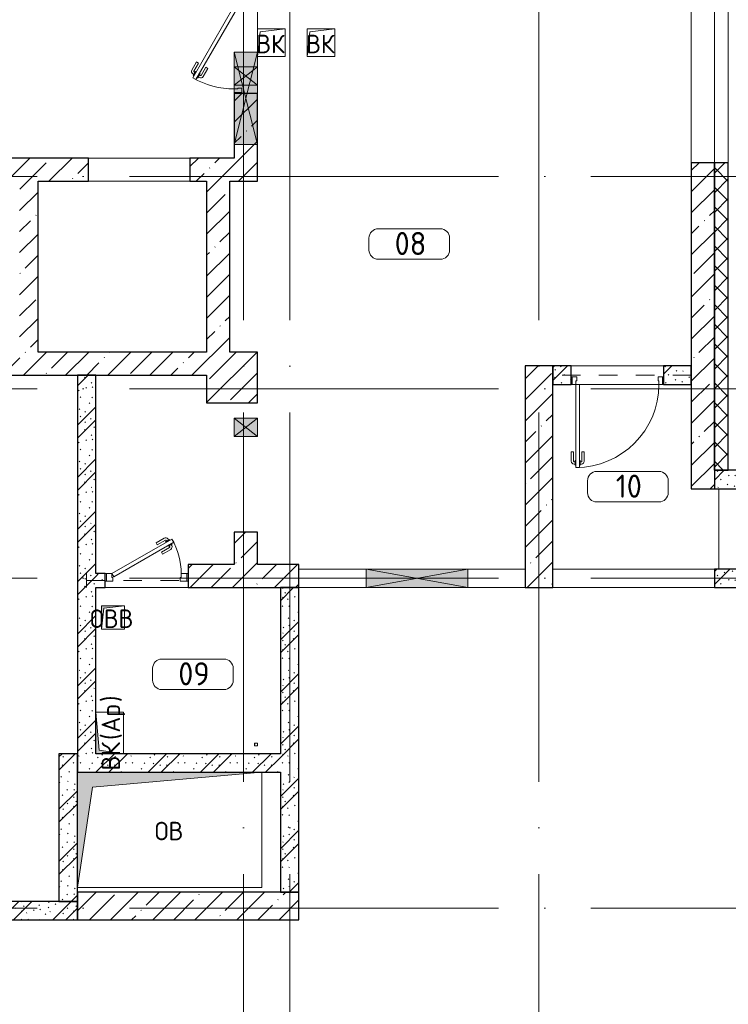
# Model space of a CAD drawing. Header units: millimetres. Extents: x -30540 to 175469, y -11730 to 122288.
# Tile 93 of 119: x 104980 to 112656, y 70835 to 81500. Entities that reach past the tile are written whole.
import ezdxf

# ---------------------------------------------------------------- set-up
doc = ezdxf.new("R2010")
doc.units = ezdxf.units.MM
for name, pattern in [('3_ Штрих_ 1 х 1 мм', [400, 200, -200]), ('ADSK_Линия сетки', [5000, 4000, -500, 0, -500]), ('Штриховая', [1000, 600, -400])]:
    doc.linetypes.add(name, pattern=pattern)
for name, color, linetype, lineweight in [('A-____-NOTE-TEXT', 7, 'Continuous', 18), ('A-AREA-____-IDEN', 7, 'Continuous', 9), ('A-DOOR-____-MCUT', 7, 'Continuous', 9), ('A-DOOR-____-OTLN', 7, 'Continuous', 18), ('A-DOOR-FRAM-MCUT', 7, 'Continuous', 9), ('A-DOOR-OPNG-OTLN', 7, 'Continuous', 18), ('A-FLOR-____-OTLN', 7, 'Continuous', 18), ('A-GENM-____-OTLN', 7, 'Continuous', 18), ('A-GLAZ-____-MCUT', 7, 'Continuous', 9), ('A-GLAZ-____-OTLN', 7, 'Continuous', 18), ('A-WALL-____-MCUT', 7, 'Continuous', 40), ('A-WALL-____-OTLN', 7, 'Continuous', 18), ('A-WALL-____-PATT', 7, 'Continuous', 40), ('I-WALL-____-MCUT', 7, 'Continuous', 40), ('M-EQPM-____-OTLN', 7, 'Continuous', 18), ('S-BEAM-____-OTLN', 7, 'Continuous', 18), ('S-COLS-____-MCUT', 7, 'Continuous', 40), ('S-COLS-____-OTLN', 7, 'Continuous', 18), ('S-GRID-____-OTLN', 7, 'Continuous', 9), ('S-STRS-____-OTLN', 7, 'Continuous', 18)]:
    doc.layers.add(name, color=color, linetype=linetype, lineweight=lineweight)
doc.styles.add('GOST Common', font='GOST_Common.ttf', dxfattribs={"height": 200})
doc.styles.add('GOST Common_3', font='GOST_Common.ttf', dxfattribs={"height": 250})
pattern_1 = [(45, (0, 0), (-228.0985, 228.0985), []), (45, (228.1, 0), (-228.0985, 228.0985), [403.225, -80.645, 6.706, -73.939])]
pattern_2 = [(135, (300.56, 377.28), (-565.6854, 6e-14), [10, -790]), (135, (349.8, 474.73), (-565.6854, 6e-14), [10, -790]), (135, (423.93, 473.06), (-565.6854, 6e-14), [10, -790]), (135, (229.92, 447.9), (-565.6854, 6e-14), [10, -790]), (135, (155.08, 447.9), (-565.6854, 6e-14), [10, -790]), (135, (114.9, 369.03), (-565.6854, 6e-14), [10, -790]), (135, (132.43, 285.8), (-565.6854, 6e-14), [10, -790]), (135, (214.66, 322), (-565.6854, 6e-14), [10, -790]), (135, (198.16, 261.88), (-565.6854, 6e-14), [10, -790]), (135, (45.2, 272.9), (-565.6854, 6e-14), [10, -790]), (135, (42.32, 336.16), (-565.6854, 6e-14), [10, -790]), (135, (92.26, 192.24), (-565.6854, 6e-14), [10, -790]), (135, (7.07, 149.2), (-565.6854, 6e-14), [10, -790]), (135, (80.6, 95.1), (-565.6854, 6e-14), [10, -790]), (135, (79.53, 36.94), (-565.6854, 6e-14), [10, -790]), (135, (153.87, 74.56), (-565.6854, 6e-14), [10, -790]), (135, (228.35, 124.8), (-565.6854, 6e-14), [10, -790]), (135, (279.75, 180.4), (-565.6854, 6e-14), [10, -790]), (135, (282.9, 31.63), (-565.6854, 6e-14), [10, -790]), (135, (377.38, 53.45), (-565.6854, 6e-14), [10, -790]), (135, (352.28, 102.7), (-565.6854, 6e-14), [10, -790]), (135, (354.05, 0), (-565.6854, 6e-14), [10, -790]), (135, (553.23, 16.45), (-565.6854, 6e-14), [10, -790]), (135, (542.38, 63.45), (-565.6854, 6e-14), [10, -790]), (135, (536.58, 239.3), (-565.6854, 6e-14), [10, -790]), (135, (475.85, 203.9), (-565.6854, 6e-14), [10, -790]), (135, (475.85, 316.54), (-565.6854, 6e-14), [10, -790]), (135, (520.8, 408.7), (-565.6854, 6e-14), [10, -790]), (135, (551.1, 470.8), (-565.6854, 6e-14), [10, -790]), (135, (235.25, 537.93), (-565.6854, 6e-14), [10, -790]), (135, (407.25, 547.65), (-565.6854, 6e-14), [10, -790]), (135, (94.5, 558.6), (-565.6854, 6e-14), [10, -790]), (135, (46.4, 532.3), (-565.6854, 6e-14), [10, -790]), (135, (85.56, 465.04), (-565.6854, 6e-14), [10, -790]), (135, (355.53, 181.14), (-565.6854, 6e-14), [10, -790]), (135, (362.23, 243.6), (-565.6854, 6e-14), [10, -790]), (135, (413.45, 344.1), (-565.6854, 6e-14), [10, -790]), (135, (286.3, 273.25), (-565.6854, 6e-14), [10, -790]), (135, (423.02, 263.72), (-565.6854, 6e-14), [10, -790]), (135, (162.94, 190.2), (-565.6854, 6e-14), [10, -790]), (135, (470.25, 120.93), (-565.6854, 6e-14), [10, -790]), (135, (484.48, 9.78), (-565.6854, 6e-14), [10, -790]), (45, (0, 212.13), (-565.6854, 0), []), (45, (212.13, 0), (-565.6854, 0), []), (45, (353.55, 0), (-565.6854, 0), []), (45, (0, 353.55), (-565.6854, 0), [])]

# ---------------------------------------------------------------- blocks, each defined once
blk = doc.blocks.new('КР-Проем - Настраиваемый-3535845-01 ЭО')
at = {"layer": 'A-DOOR-OPNG-OTLN', "color": 254, "lineweight": 13, "true_color": 0xcccccc}
for p, q in [((-550, 125), (550, 125)), ((-550, -125), (550, -125))]:
    blk.add_line(p, q, dxfattribs=at)
blk = doc.blocks.new('АР_Дверь однопольная - 1000х2100h_900__Глухая_Тамбур при техпростр__1 эт-4564526-01 ЭО')
at = {"layer": 'A-DOOR-____-MCUT', "color": 254, "lineweight": 15, "true_color": 0xcccccc}
for p, q in [((450, 1000), (410, 1000)), ((410, 1000), (410, 100)), ((450, 100), (450, 1000)), ((410, 100), (450, 100))]:
    blk.add_line(p, q, dxfattribs=at)
at = {"layer": 'A-DOOR-____-OTLN', "color": 254, "lineweight": 5, "true_color": 0xcccccc}
for p, q in [((402, 963), (390, 963)), ((402, 975), (402, 925)), ((410, 975), (402, 975)), ((450, 975), (458, 975)), ((458, 975), (458, 925)), ((458, 963), (470, 963)), ((360, 830), (360, 933)), ((385, 830), (385, 933)), ((402, 938), (390, 938)), ((402, 925), (410, 925)), ((458, 925), (450, 925)), ((458, 938), (470, 938)), ((475, 830), (475, 933)), ((500, 830), (500, 933)), ((385, 830), (360, 830)), ((475, 830), (500, 830))]:
    blk.add_line(p, q, dxfattribs=at)
at = {"layer": 'A-DOOR-____-OTLN', "color": 254, "lineweight": 13, "true_color": 0xcccccc}
blk.add_arc((450, 100), 900, 90, 180, dxfattribs=at)
at = {"layer": 'A-DOOR-____-OTLN', "color": 254, "lineweight": 5, "true_color": 0xcccccc}
for centre, radius, start, end in [((390, 933), 30, 90, 180), ((470, 933), 30, 0, 90), ((390, 933), 4.99, 90, 180), ((470, 933), 4.99, 0, 90)]:
    blk.add_arc(centre, radius, start, end, dxfattribs=at)
at = {"layer": 'A-DOOR-FRAM-MCUT', "color": 254, "lineweight": 15, "true_color": 0xcccccc}
for p, q in [((-490, 100), (-500, 100)), ((-490, 20), (-500, 20)), ((-450, 100), (-490, 100)), ((-490, 100), (-490, 20)), ((-490, 20), (-440, 20)), ((-450, 60), (-450, 100)), ((-440, 60), (-450, 60)), ((-440, 20), (-440, 60)), ((450, 60), (440, 60)), ((440, 60), (440, 20)), ((440, 20), (490, 20)), ((490, 100), (450, 100)), ((450, 100), (450, 60)), ((490, 20), (490, 100)), ((490, 100), (500, 100)), ((490, 20), (500, 20))]:
    blk.add_line(p, q, dxfattribs=at)
blk = doc.blocks.new('АР_Дверь однопольная - 900х2100h_750__Глухая_1 эт_Су-4592349-01 ЭО')
at = {"layer": 'A-DOOR-____-MCUT', "color": 254, "lineweight": 15, "true_color": 0xcccccc}
for p, q in [((275, 450), (-375, 75)), ((295, 415), (275, 450)), ((-355, 40), (295, 415)), ((-375, 75), (-355, 40))]:
    blk.add_line(p, q, dxfattribs=at)
at = {"layer": 'A-DOOR-____-OTLN', "color": 254, "lineweight": 5, "true_color": 0xcccccc}
for p, q in [((102, 408), (191, 460)), ((115, 387), (204, 438)), ((249, 444), (206, 419)), ((216, 426), (210, 436)), ((238, 438), (232, 449)), ((253, 438), (249, 444)), ((115, 387), (102, 408)), ((160, 309), (249, 360)), ((172, 287), (261, 338)), ((206, 419), (210, 413)), ((234, 371), (230, 378)), ((277, 396), (234, 371)), ((244, 377), (250, 367)), ((266, 390), (272, 379)), ((273, 403), (277, 396)), ((160, 309), (172, 287))]:
    blk.add_line(p, q, dxfattribs=at)
for centre, radius, start, end in [((206, 434), 30, 30, 120), ((206, 434), 4.99, 30, 120), ((246, 364), 4.99, 300, 30), ((246, 364), 30, 300, 30)]:
    blk.add_arc(centre, radius, start, end, dxfattribs=at)
at = {"layer": 'A-DOOR-____-OTLN', "color": 254, "lineweight": 13, "true_color": 0xcccccc}
blk.add_arc((-375, 75), 750, 360, 30, dxfattribs=at)
at = {"layer": 'A-DOOR-FRAM-MCUT', "color": 254, "lineweight": 15, "true_color": 0xcccccc}
for p, q in [((-435, 75), (-450, 75)), ((-375, 75), (-435, 75)), ((-435, 75), (-435, -5)), ((-375, 35), (-375, 75)), ((-365, 35), (-375, 35)), ((-365, -5), (-365, 35)), ((375, 35), (365, 35)), ((365, 35), (365, -5)), ((435, 75), (375, 75)), ((375, 75), (375, 35)), ((435, -5), (435, 75)), ((435, 75), (450, 75)), ((-435, -5), (-450, -5)), ((-435, -5), (-365, -5)), ((365, -5), (435, -5)), ((435, -5), (450, -5))]:
    blk.add_line(p, q, dxfattribs=at)
blk = doc.blocks.new('КР-Проем - Настраиваемый-4071641-01 ЭО')
at = {"layer": 'A-DOOR-OPNG-OTLN', "color": 254, "lineweight": 13, "true_color": 0xcccccc}
for p, q in [((-900, 125), (900, 125)), ((-900, -125), (900, -125))]:
    blk.add_line(p, q, dxfattribs=at)
blk = doc.blocks.new('АР_Дверь однопольная - 1000х2100h_900__Глухая_Лифт-холл_1 эт-4500566-01 ЭО')
at = {"layer": 'A-DOOR-____-MCUT', "color": 254, "lineweight": 15, "true_color": 0xcccccc}
for p, q in [((-329, 575), (-349, 540)), ((-349, 540), (430, 90)), ((450, 125), (-329, 575)), ((430, 90), (450, 125))]:
    blk.add_line(p, q, dxfattribs=at)
at = {"layer": 'A-DOOR-____-OTLN', "color": 254, "lineweight": 5, "true_color": 0xcccccc}
for p, q in [((-308, 563), (-304, 569)), ((-304, 569), (-260, 544)), ((-293, 563), (-287, 574)), ((-271, 551), (-265, 561)), ((-260, 544), (-264, 538)), ((-170, 512), (-258, 563)), ((-157, 533), (-246, 585)), ((-170, 512), (-157, 533)), ((-328, 528), (-332, 521)), ((-332, 521), (-288, 496)), ((-321, 515), (-327, 504)), ((-227, 412), (-316, 463)), ((-299, 502), (-305, 492)), ((-215, 434), (-303, 485)), ((-288, 496), (-284, 503)), ((-215, 434), (-227, 412))]:
    blk.add_line(p, q, dxfattribs=at)
at = {"layer": 'A-DOOR-____-OTLN', "color": 254, "lineweight": 13, "true_color": 0xcccccc}
blk.add_arc((450, 125), 900, 150, 180, dxfattribs=at)
at = {"layer": 'A-DOOR-____-OTLN', "color": 254, "lineweight": 5, "true_color": 0xcccccc}
for centre, radius, start, end in [((-261, 559), 30, 60, 150), ((-261, 559), 4.99, 60, 150), ((-301, 489), 30, 150, 240), ((-301, 489), 4.99, 150, 240)]:
    blk.add_arc(centre, radius, start, end, dxfattribs=at)
at = {"layer": 'A-DOOR-FRAM-MCUT', "color": 254, "lineweight": 15, "true_color": 0xcccccc}
for p, q in [((-490, 125), (-500, 125)), ((-450, 125), (-490, 125)), ((-490, 125), (-490, 45)), ((-450, 85), (-450, 125)), ((490, 125), (450, 125)), ((450, 125), (450, 85)), ((490, 45), (490, 125)), ((490, 125), (500, 125)), ((-490, 45), (-500, 45)), ((-490, 45), (-440, 45)), ((-440, 85), (-450, 85)), ((-440, 45), (-440, 85)), ((450, 85), (440, 85)), ((440, 85), (440, 45)), ((440, 45), (490, 45)), ((490, 45), (500, 45))]:
    blk.add_line(p, q, dxfattribs=at)
blk = doc.blocks.new('АР_Отверстие прямоугольное - ОВВ-4526218-01 ЭО')
at = {"layer": 'A-GLAZ-____-OTLN', "lineweight": 13, "true_color": 0xf9f9f9}
blk.add_hatch(color=7, dxfattribs=at).paths.add_polyline_path([(625, -125), (625, 125), (-375, 125), (-375, -125)])
at = {"layer": 'A-GLAZ-____-MCUT', "color": 254, "lineweight": 15, "true_color": 0xcccccc}
for p, q in [((-375, 125), (-375, -125)), ((625, 125), (625, -125))]:
    blk.add_line(p, q, dxfattribs=at)
at = {"layer": 'A-GLAZ-____-OTLN', "color": 254, "lineweight": 5, "true_color": 0xcccccc}
for p, q in [((625, 125), (-375, -125)), ((-375, 125), (625, -125))]:
    blk.add_line(p, q, dxfattribs=at)
at = {"layer": 'A-GLAZ-____-OTLN', "color": 254, "lineweight": 13, "true_color": 0xcccccc}
for p, q in [((625, 125), (-375, 125)), ((-375, 125), (-375, -125)), ((625, -125), (625, 125)), ((-375, -125), (625, -125))]:
    blk.add_line(p, q, dxfattribs=at)
blk = doc.blocks.new('АР_Отверстие прямоугольное - ОВВ-4793736-01 ЭО')
at = {"layer": 'A-GLAZ-____-OTLN', "lineweight": 13, "true_color": 0xf9f9f9}
blk.add_hatch(color=7, dxfattribs=at).paths.add_polyline_path([(25, -125), (225, -125), (225, 125), (25, 125)])
at = {"layer": 'A-GLAZ-____-MCUT', "color": 254, "lineweight": 15, "true_color": 0xcccccc}
for p, q in [((25, 125), (25, -125)), ((225, 125), (225, -125))]:
    blk.add_line(p, q, dxfattribs=at)
at = {"layer": 'A-GLAZ-____-OTLN', "color": 254, "lineweight": 5, "true_color": 0xcccccc}
for p, q in [((225, 125), (25, -125)), ((25, 125), (225, -125))]:
    blk.add_line(p, q, dxfattribs=at)
at = {"layer": 'A-GLAZ-____-OTLN', "color": 254, "lineweight": 13, "true_color": 0xcccccc}
for p, q in [((225, 125), (25, 125)), ((25, 125), (25, -125)), ((225, -125), (225, 125)), ((25, -125), (225, -125))]:
    blk.add_line(p, q, dxfattribs=at)
blk = doc.blocks.new('АР_Отверстие прямоугольное - ОВВ-4527852-01 ЭО')
at = {"layer": 'A-GLAZ-____-OTLN', "lineweight": 13, "true_color": 0xf9f9f9}
blk.add_hatch(color=7, dxfattribs=at).paths.add_polyline_path([(25, -125), (225, -125), (225, 125), (25, 125)])
at = {"layer": 'A-GLAZ-____-MCUT', "color": 254, "lineweight": 15, "true_color": 0xcccccc}
for p, q in [((25, 125), (25, -125)), ((225, 125), (225, -125))]:
    blk.add_line(p, q, dxfattribs=at)
at = {"layer": 'A-GLAZ-____-OTLN', "color": 254, "lineweight": 5, "true_color": 0xcccccc}
for p, q in [((225, 125), (25, -125)), ((25, 125), (225, -125))]:
    blk.add_line(p, q, dxfattribs=at)
at = {"layer": 'A-GLAZ-____-OTLN', "color": 254, "lineweight": 13, "true_color": 0xcccccc}
for p, q in [((225, 125), (25, 125)), ((25, 125), (25, -125)), ((225, -125), (225, 125)), ((25, -125), (225, -125))]:
    blk.add_line(p, q, dxfattribs=at)
blk = doc.blocks.new('АР_Отверстие прямоугольное - ОВВ-4793937-01 ЭО')
at = {"layer": 'A-GLAZ-____-OTLN', "lineweight": 13, "true_color": 0xf9f9f9}
blk.add_hatch(color=7, dxfattribs=at).paths.add_polyline_path([(675, 100), (-425, 100), (-425, -100), (675, -100)])
at = {"layer": 'A-GLAZ-____-MCUT', "color": 254, "lineweight": 15, "true_color": 0xcccccc}
for p, q in [((-425, 100), (-425, -100)), ((675, 100), (675, -100))]:
    blk.add_line(p, q, dxfattribs=at)
at = {"layer": 'A-GLAZ-____-OTLN', "color": 254, "lineweight": 5, "true_color": 0xcccccc}
for p, q in [((675, 100), (-425, -100)), ((-425, 100), (675, -100))]:
    blk.add_line(p, q, dxfattribs=at)
at = {"layer": 'A-GLAZ-____-OTLN', "color": 254, "lineweight": 13, "true_color": 0xcccccc}
for p, q in [((675, 100), (-425, 100)), ((-425, 100), (-425, -100)), ((675, -100), (675, 100)), ((-425, -100), (675, -100))]:
    blk.add_line(p, q, dxfattribs=at)
blk = doc.blocks.new('АР_Перемычка - 200_Уx2_50x5__300-200-4841904-01 ЭО')
at = {"layer": 'S-BEAM-____-OTLN', "color": 254, "linetype": '3_ Штрих_ 1 х 1 мм', "lineweight": 15, "true_color": 0xdcdcdc}
for p, q in [((-800, 100), (-800, -100)), ((700, 100), (700, -100)), ((-800, 0), (700, 0))]:
    blk.add_line(p, q, dxfattribs=at)
blk = doc.blocks.new('АР_Перемычка - 150_Уx2_50x5__200-Оп_0_50x5_-4841906-01 ЭО')
at = {"layer": 'S-BEAM-____-OTLN', "color": 254, "linetype": '3_ Штрих_ 1 х 1 мм', "lineweight": 15, "true_color": 0xdcdcdc}
for p, q in [((-650, 75), (-650, -75)), ((450, 75), (450, -75)), ((-650, 0), (450, 0))]:
    blk.add_line(p, q, dxfattribs=at)
blk = doc.blocks.new('АР_Канал вертикальный прямоугольный - ОВ-4147272-01 ЭО')
at = {"layer": 'M-EQPM-____-OTLN', "lineweight": 13, "true_color": 0xe2e2e2}
blk.add_hatch(color=254, dxfattribs=at).paths.add_polyline_path([(-1000, -625), (-837.5, 462.5), (1000, 625), (-1000, 625)])
at = {"layer": 'M-EQPM-____-OTLN', "color": 253, "lineweight": 13, "true_color": 0xaaaaaa}
for p, q in [((1000, 625), (-1000, 625)), ((-1000, 625), (-1000, -625)), ((1000, 625), (-1000, 625)), ((-1000, 625), (-1000, -625)), ((-1000, -625), (-1000, 625)), ((-1000, 625), (1000, 625)), ((-837.5, 462.5), (1000, 625)), ((-837.5, 462.5), (1000, 625)), ((1000, -625), (1000, 625)), ((1000, 625), (1000, -625)), ((-1000, -625), (-837.5, 462.5)), ((-1000, -625), (-837.5, 462.5)), ((-1000, -625), (1000, -625)), ((1000, -625), (-1000, -625))]:
    blk.add_line(p, q, dxfattribs=at)
blk = doc.blocks.new('АР_Канал вертикальный прямоугольный - ВК_Ар_-2667440-01 ЭО')
at = {"layer": 'M-EQPM-____-OTLN', "lineweight": 13, "true_color": 0xe2e2e2}
blk.add_hatch(color=254, dxfattribs=at).paths.add_polyline_path([(-225, 150), (-225, -150), (-187.5, 112.5), (225, 150)])
at = {"layer": 'M-EQPM-____-OTLN', "color": 253, "lineweight": 13, "true_color": 0xaaaaaa}
for p, q in [((225, 150), (-225, 150)), ((-225, 150), (-225, -150)), ((225, 150), (-225, 150)), ((-225, 150), (-225, -150)), ((-225, -150), (-225, 150)), ((-225, 150), (225, 150)), ((-225, -150), (-187.5, 112.5)), ((-225, -150), (-187.5, 112.5)), ((-187.5, 112.5), (225, 150)), ((-187.5, 112.5), (225, 150)), ((225, -150), (225, 150)), ((225, 150), (225, -150)), ((-225, -150), (225, -150)), ((225, -150), (-225, -150))]:
    blk.add_line(p, q, dxfattribs=at)
blk = doc.blocks.new('АР_Канал вертикальный прямоугольный - ВК-3569531-01 ЭО')
at = {"layer": 'A-GENM-____-OTLN', "color": 253, "lineweight": 13, "true_color": 0xaaaaaa}
for p, q in [((-150, -150), (-150, 150)), ((-150, 150), (150, 150))]:
    blk.add_line(p, q, dxfattribs=at)
at = {"layer": 'M-EQPM-____-OTLN', "color": 253, "lineweight": 13, "true_color": 0xaaaaaa}
for p, q in [((-150, -150), (-150, 150)), ((-150, 150), (150, 150)), ((-150, -150), (-120, 120)), ((-120, 120), (150, 150)), ((150, 150), (150, -150)), ((150, -150), (-150, -150))]:
    blk.add_line(p, q, dxfattribs=at)
blk = doc.blocks.new('АР_Канал вертикальный прямоугольный - ОВВ-4147391-01 ЭО')
at = {"layer": 'M-EQPM-____-OTLN', "lineweight": 13, "true_color": 0xe2e2e2}
blk.add_hatch(color=254, dxfattribs=at).paths.add_polyline_path([(-125, -125), (-100, 100), (125, 125), (-125, 125)])
at = {"layer": 'M-EQPM-____-OTLN', "color": 253, "lineweight": 13, "true_color": 0xaaaaaa}
for p, q in [((125, 125), (-125, 125)), ((-125, 125), (-125, -125)), ((125, 125), (-125, 125)), ((-125, 125), (-125, -125)), ((-125, -125), (-125, 125)), ((-125, 125), (125, 125)), ((-100, 100), (125, 125)), ((-100, 100), (125, 125)), ((125, -125), (125, 125)), ((125, 125), (125, -125)), ((-125, -125), (-100, 100)), ((-125, -125), (-100, 100)), ((-125, -125), (125, -125)), ((125, -125), (-125, -125))]:
    blk.add_line(p, q, dxfattribs=at)
blk = doc.blocks.new('АР_Канал вертикальный прямоугольный - ВК_ПоливКР-4769424-01 ЭО')
at = {"layer": 'M-EQPM-____-OTLN', "lineweight": 13, "true_color": 0xe2e2e2}
blk.add_hatch(color=254, dxfattribs=at).paths.add_polyline_path([(-15, -15), (-12, 12), (15, 15), (-15, 15)])
at = {"layer": 'M-EQPM-____-OTLN', "color": 253, "lineweight": 13, "true_color": 0xaaaaaa}
for p, q in [((15, 15), (-15, 15)), ((-15, 15), (-15, -15)), ((15, 15), (-15, 15)), ((-15, 15), (-15, -15)), ((-15, -15), (-15, 15)), ((-15, 15), (15, 15)), ((-15, -15), (-12, 12)), ((-15, -15), (-12, 12)), ((-12, 12), (15, 15)), ((-12, 12), (15, 15)), ((15, -15), (15, 15)), ((15, 15), (15, -15)), ((-15, -15), (15, -15)), ((15, -15), (-15, -15))]:
    blk.add_line(p, q, dxfattribs=at)
blk = doc.blocks.new('Наметкина 10_РД_АР_К3_отсоединено_rvt-1-01 ЭО')
at = {"layer": 'A-WALL-____-PATT', "lineweight": 5, "true_color": 0xcccccc}
h = blk.add_hatch(dxfattribs=at)
h.set_pattern_fill('FP_27', color=254, style=0, pattern_type=2)
h.set_pattern_definition(pattern_1)
h.paths.add_polyline_path([(112505, 76420), (112505, 79950), (112255, 79950), (112255, 76420)])
h.paths.add_polyline_path([(112255, 81750), (112505, 81750), (112505, 94150), (112255, 94150), (112255, 82284)])
h = blk.add_hatch(dxfattribs=at)
h.set_pattern_fill('FP_53', color=254, style=0, pattern_type=2)
h.set_pattern_definition([(45, (0, 0), (-106.06602, 106.06602), []), (135, (0, 0), (-106.06602, -106.06602), [])])
h.paths.add_polyline_path([(112655, 76620), (112655, 79950), (112505, 79950), (112505, 76620)])
h.paths.add_polyline_path([(112655, 81750), (112655, 94150), (112505, 94150), (112505, 81750)])
h = blk.add_hatch(dxfattribs=at)
h.set_pattern_fill('FP_27', color=254, style=0, pattern_type=2)
h.set_pattern_definition(pattern_1)
h.paths.add_polyline_path([(107555, 79750), (107555, 80700), (107305, 80700), (107305, 79750)])
h.paths.add_polyline_path([(107555, 81700), (107555, 84150), (107305, 84150), (107305, 81700)])
h = blk.add_hatch(dxfattribs=at)
h.set_pattern_fill('FP_27', color=254, style=0, pattern_type=2)
h.set_pattern_definition(pattern_1)
h.paths.add_polyline_path([(107305, 79750), (107305, 80000), (106825, 80000), (106825, 79750), (107255, 79750)])
h.paths.add_polyline_path([(101675, 79750), (101675, 80000), (100750, 80000), (100750, 79750), (101130, 79750)])
h.paths.add_polyline_path([(99650, 79750), (99650, 80000), (99105, 80000), (99105, 79750)])
h.paths.add_polyline_path([(102775, 79750), (103700, 79750), (103700, 80000), (102775, 80000)])
h.paths.add_polyline_path([(104980, 79750), (105725, 79750), (105725, 80000), (104800, 80000), (104800, 79750)])
h = blk.add_hatch(dxfattribs=at)
h.set_pattern_fill('FP_27', color=254, style=0, pattern_type=2)
h.set_pattern_definition(pattern_1)
h.paths.add_polyline_path([(105180, 77900), (105180, 79750), (104980, 79750), (104980, 77900)])
h = blk.add_hatch(dxfattribs=at)
h.set_pattern_fill('FP_27', color=254, style=0, pattern_type=2)
h.set_pattern_definition(pattern_1)
h.paths.add_polyline_path([(107255, 77900), (107255, 79750), (107005, 79750), (107005, 77900)])
h = blk.add_hatch(dxfattribs=at)
h.set_pattern_fill('FP_27', color=254, style=0, pattern_type=2)
h.set_pattern_definition(pattern_1)
h.paths.add_polyline_path([(99105, 77650), (107005, 77650), (107005, 77900), (99105, 77900)])
h = blk.add_hatch(dxfattribs=at)
h.set_pattern_fill('FP_51', color=254, style=0, pattern_type=2)
h.set_pattern_definition(pattern_2)
h.paths.add_polyline_path([(111955, 77550), (112255, 77550), (112255, 77750), (111955, 77750)])
h.paths.add_polyline_path([(110955, 77550), (110955, 77750), (110755, 77750), (110755, 77550)])
h = blk.add_hatch(dxfattribs=at)
h.set_pattern_fill('FP_51', color=254, style=0, pattern_type=2)
h.set_pattern_definition(pattern_2)
h.paths.add_polyline_path([(105805, 73350), (105805, 77650), (105605, 77650), (105605, 73350), (105768, 73350)])
h = blk.add_hatch(dxfattribs=at)
h.set_pattern_fill('FP_51', color=254, style=0, pattern_type=2)
h.set_pattern_definition(pattern_2)
h.paths.add_polyline_path([(115385, 76420), (115385, 76620), (112505, 76620), (112505, 76420), (114342, 76420)])
h = blk.add_hatch(dxfattribs=at)
h.set_pattern_fill('FP_27', color=254, style=0, pattern_type=2)
h.set_pattern_definition(pattern_1)
h.paths.add_polyline_path([(107555, 75600), (107555, 75950), (107305, 75950), (107305, 75600)])
h = blk.add_hatch(dxfattribs=at)
h.set_pattern_fill('FP_27', color=254, style=0, pattern_type=2)
h.set_pattern_definition(pattern_1)
h.paths.add_polyline_path([(106805, 75350), (108005, 75350), (108005, 75600), (106805, 75600)])
h = blk.add_hatch(dxfattribs=at)
h.set_pattern_fill('FP_51', color=254, style=0, pattern_type=2)
h.set_pattern_definition(pattern_2)
h.paths.add_polyline_path([(115735, 75350), (115735, 75550), (112505, 75550), (112505, 75350), (114342, 75350)])
h = blk.add_hatch(dxfattribs=at)
h.set_pattern_fill('FP_51', color=254, style=0, pattern_type=2)
h.set_pattern_definition(pattern_2)
h.paths.add_polyline_path([(105905, 75350), (105905, 75500), (105805, 75500), (105805, 75350)])
h = blk.add_hatch(dxfattribs=at)
h.set_pattern_fill('FP_51', color=254, style=0, pattern_type=2)
h.set_pattern_definition(pattern_2)
h.paths.add_polyline_path([(108005, 72050), (108005, 75350), (107805, 75350), (107805, 72050)])
h = blk.add_hatch(dxfattribs=at)
h.set_pattern_fill('FP_51', color=254, style=0, pattern_type=2)
h.set_pattern_definition(pattern_2)
h.paths.add_polyline_path([(105605, 71950), (105605, 73550), (105405, 73550), (105405, 71950)])
h = blk.add_hatch(dxfattribs=at)
h.set_pattern_fill('FP_51', color=254, style=0, pattern_type=2)
h.set_pattern_definition(pattern_2)
h.paths.add_polyline_path([(107805, 73350), (107805, 73550), (105805, 73550), (105805, 73350), (107605, 73350)])
h = blk.add_hatch(dxfattribs=at)
h.set_pattern_fill('FP_27', color=254, style=0, pattern_type=2)
h.set_pattern_definition(pattern_1)
h.paths.add_polyline_path([(108005, 71750), (108005, 72050), (105605, 72050), (105605, 71750), (106183, 71750)])
h = blk.add_hatch(dxfattribs=at)
h.set_pattern_fill('FP_51', color=254, style=0, pattern_type=2)
h.set_pattern_definition(pattern_2)
h.paths.add_polyline_path([(105605, 71750), (105605, 71950), (103305, 71950), (103305, 71750)])
at = {"layer": 'S-COLS-____-OTLN', "lineweight": 5, "true_color": 0xcccccc}
h = blk.add_hatch(dxfattribs=at)
h.set_pattern_fill('FP_27', color=254, style=0, pattern_type=2)
h.set_pattern_definition(pattern_1)
h.paths.add_polyline_path([(107555, 77350), (107555, 77900), (107005, 77900), (107005, 77350)])
h = blk.add_hatch(dxfattribs=at)
h.set_pattern_fill('FP_27', color=254, style=0, pattern_type=2)
h.set_pattern_definition(pattern_1)
h.paths.add_polyline_path([(110755, 75350), (110755, 77750), (110455, 77750), (110455, 75350)])
at = {"layer": 'A-FLOR-____-OTLN', "color": 254, "lineweight": 13, "true_color": 0xcccccc}
for p, q in [((107555, 81150), (107555, 81700)), ((107555, 80990), (107555, 81150)), ((107555, 80790), (107555, 80990)), ((107555, 80700), (107555, 80790)), ((105725, 80000), (106825, 80000)), ((110955, 77750), (111955, 77750)), ((110965, 77550), (110955, 77550)), ((111905, 77550), (111045, 77550)), ((111955, 77550), (111945, 77550)), ((108005, 75550), (108735, 75550)), ((108735, 75550), (108005, 75550)), ((108735, 75550), (109835, 75550)), ((109835, 75550), (108735, 75550)), ((109835, 75550), (110455, 75550)), ((110455, 75550), (109835, 75550)), ((110755, 75550), (112505, 75550)), ((112505, 75550), (110755, 75550)), ((105905, 75350), (106805, 75350)), ((108005, 75350), (108735, 75350)), ((108735, 75350), (109835, 75350)), ((109835, 75350), (110455, 75350)), ((110755, 75350), (112505, 75350))]:
    blk.add_line(p, q, dxfattribs=at)
at = {"layer": 'A-WALL-____-MCUT', "color": 254, "lineweight": 30, "true_color": 0xcccccc}
for p, q in [((107305, 80700), (107305, 80150)), ((107555, 80700), (107305, 80700)), ((107555, 80150), (107555, 80700)), ((107305, 80150), (107305, 80000)), ((107555, 79750), (107555, 80150)), ((105725, 80000), (104800, 80000)), ((105725, 79750), (105725, 80000)), ((107305, 80000), (106825, 80000)), ((106825, 80000), (106825, 79750)), ((112255, 79950), (112255, 76420)), ((112505, 79950), (112255, 79950)), ((112505, 76620), (112505, 79950)), ((112655, 79950), (112505, 79950)), ((112505, 79950), (112505, 76620)), ((112655, 76620), (112655, 79950)), ((105180, 79750), (105725, 79750)), ((105180, 77900), (105180, 79750)), ((106825, 79750), (107005, 79750)), ((107005, 79750), (107005, 77900)), ((107255, 79750), (107305, 79750)), ((107255, 77900), (107255, 79750)), ((107305, 79750), (107555, 79750)), ((107005, 77900), (105180, 77900)), ((99105, 77650), (107005, 77650)), ((112505, 76620), (112655, 76620)), ((115385, 76620), (112505, 76620)), ((112505, 76620), (112505, 76420)), ((112255, 76420), (112505, 76420)), ((112505, 76420), (115385, 76420)), ((107305, 75950), (107305, 75600)), ((107555, 75950), (107305, 75950)), ((107555, 75600), (107555, 75950)), ((107305, 75600), (106805, 75600)), ((106805, 75600), (106805, 75350)), ((108005, 75600), (107555, 75600)), ((108005, 75350), (108005, 75600)), ((115735, 75550), (112505, 75550)), ((112505, 75550), (112505, 75350)), ((106805, 75350), (108005, 75350)), ((107805, 75350), (107805, 73550)), ((108005, 75350), (107805, 75350)), ((108005, 72050), (108005, 75350)), ((112505, 75350), (115735, 75350)), ((107805, 73350), (107805, 72050)), ((108005, 72050), (105605, 72050)), ((105605, 72050), (105605, 71750)), ((107805, 72050), (108005, 72050)), ((108005, 71750), (108005, 72050)), ((105605, 71950), (103305, 71950)), ((105605, 71750), (105605, 71950)), ((103305, 71750), (105605, 71750)), ((105605, 71750), (108005, 71750))]:
    blk.add_line(p, q, dxfattribs=at)
at = {"layer": 'A-WALL-____-OTLN', "color": 254, "lineweight": 13, "true_color": 0xcccccc}
for p, q in [((112255, 79950), (112255, 81750)), ((112655, 81750), (112655, 79950))]:
    blk.add_line(p, q, dxfattribs=at)
at = {"layer": 'I-WALL-____-MCUT', "color": 254, "lineweight": 30, "true_color": 0xcccccc}
for p, q in [((110955, 77750), (110755, 77750)), ((110755, 77750), (110755, 77550)), ((110955, 77550), (110955, 77750)), ((112255, 77750), (111955, 77750)), ((111955, 77750), (111955, 77550)), ((112255, 77550), (112255, 77750)), ((105805, 77650), (105605, 77650)), ((105605, 77650), (105605, 73350)), ((105805, 75500), (105805, 77650)), ((110755, 77550), (110955, 77550)), ((111955, 77550), (112255, 77550)), ((105905, 75500), (105805, 75500)), ((105905, 75350), (105905, 75500)), ((105805, 73550), (105805, 75350)), ((105805, 75350), (105905, 75350)), ((105605, 73550), (105405, 73550)), ((105405, 73550), (105405, 71950)), ((105605, 71950), (105605, 73550)), ((107805, 73550), (105805, 73550)), ((105605, 73350), (105805, 73350)), ((105805, 73350), (107805, 73350)), ((105405, 71950), (105605, 71950))]:
    blk.add_line(p, q, dxfattribs=at)
at = {"layer": 'S-COLS-____-MCUT', "color": 254, "lineweight": 30, "true_color": 0xcccccc}
for p, q in [((107555, 77900), (107255, 77900)), ((107555, 77350), (107555, 77900)), ((110455, 77750), (110455, 75350)), ((110755, 77750), (110455, 77750)), ((110755, 75350), (110755, 77750)), ((107005, 77650), (107005, 77350)), ((107005, 77350), (107555, 77350)), ((110455, 75350), (110755, 75350))]:
    blk.add_line(p, q, dxfattribs=at)
at = {"layer": 'S-STRS-____-OTLN', "color": 254, "lineweight": 13, "true_color": 0xcccccc}
blk.add_line((112555, 76420), (112555, 75550), dxfattribs=at)
at = {"layer": 'S-STRS-____-OTLN', "color": 254, "linetype": 'Штриховая', "lineweight": 13, "true_color": 0xcccccc}
blk.add_line((112555, 76420), (112555, 75550), dxfattribs=at)
at = {"layer": 'A-DOOR-____-OTLN', "color": 254, "lineweight": 13, "true_color": 0xcccccc}
for name, p, rotation in [('АР_Дверь однопольная - 1000х2100h_900__Глухая_Лифт-холл_1 эт-4500566-01 ЭО', (107430, 81200), 90), ('КР-Проем - Настраиваемый-4071641-01 ЭО', (112380, 80850), 270), ('АР_Дверь однопольная - 1000х2100h_900__Глухая_Тамбур при техпростр__1 эт-4564526-01 ЭО', (111455, 77650), 180)]:
    blk.add_blockref(name, p, dxfattribs=dict(at, rotation=rotation))
for name, p in [('КР-Проем - Настраиваемый-3535845-01 ЭО', (106275, 79875)), ('АР_Дверь однопольная - 900х2100h_750__Глухая_1 эт_Су-4592349-01 ЭО', (106355, 75425))]:
    blk.add_blockref(name, p, dxfattribs=at)
at = {"layer": 'A-GLAZ-____-OTLN', "color": 254, "lineweight": 13, "true_color": 0xcccccc}
for name, p, rotation in [('АР_Отверстие прямоугольное - ОВВ-4526218-01 ЭО', (107430, 80775), 270), ('АР_Отверстие прямоугольное - ОВВ-4527852-01 ЭО', (107430, 80765), 90), ('АР_Отверстие прямоугольное - ОВВ-4793736-01 ЭО', (107430, 76960), 90), ('АР_Отверстие прямоугольное - ОВВ-4793937-01 ЭО', (109410, 75450), 180)]:
    blk.add_blockref(name, p, dxfattribs=dict(at, rotation=rotation))
at = {"layer": 'M-EQPM-____-OTLN', "color": 253, "lineweight": 5, "true_color": 0xaaaaaa}
for name, p in [('АР_Канал вертикальный прямоугольный - ВК-3569531-01 ЭО', (107705, 81250)), ('АР_Канал вертикальный прямоугольный - ВК-3569531-01 ЭО', (108245, 81250)), ('АР_Канал вертикальный прямоугольный - ОВВ-4147391-01 ЭО', (105990, 75025)), ('АР_Канал вертикальный прямоугольный - ВК_ПоливКР-4769424-01 ЭО', (107540, 73650)), ('АР_Канал вертикальный прямоугольный - ОВ-4147272-01 ЭО', (106605, 72725))]:
    blk.add_blockref(name, p, dxfattribs=at)
at = {"layer": 'M-EQPM-____-OTLN', "color": 253, "lineweight": 5, "true_color": 0xaaaaaa, "rotation": 90.00000000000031}
blk.add_blockref('АР_Канал вертикальный прямоугольный - ВК_Ар_-2667440-01 ЭО', (105955, 73775), dxfattribs=at)
at = {"layer": 'S-BEAM-____-OTLN', "color": 254, "lineweight": 13, "true_color": 0xcccccc, "rotation": 180}
blk.add_blockref('АР_Перемычка - 200_Уx2_50x5__300-200-4841904-01 ЭО', (111455, 77650), dxfattribs=at)
at = {"layer": 'S-BEAM-____-OTLN', "color": 254, "lineweight": 13, "true_color": 0xcccccc}
blk.add_blockref('АР_Перемычка - 150_Уx2_50x5__200-Оп_0_50x5_-4841906-01 ЭО', (106355, 75425), dxfattribs=at)
at = {"layer": 'A-____-NOTE-TEXT', "color": 253, "lineweight": 5, "true_color": 0xaaaaaa, "char_height": 200, "attachment_point": 1, "style": 'GOST Common'}
for s, insert, width in [('ВК', (107543, 81337), 400.84), ('ВК', (108083, 81337), 400.84), ('ОВВ', (105742, 75112), 609.28), ('ОВ', (106443, 72812), 400.84)]:
    blk.add_mtext(s, dxfattribs=dict(at, insert=insert, width=width))
at = {"layer": 'A-____-NOTE-TEXT', "color": 253, "lineweight": 5, "true_color": 0xaaaaaa, "char_height": 200, "attachment_point": 1, "rotation": 90, "style": 'GOST Common'}
for s, insert, width in [('\\fGOST Common|b0|i0|c204|p34|;)', (105868, 74109), 96.2), ('Ар', (105868, 73778), 400.84), ('\\fGOST Common|b0|i0|c204|p34|;(', (105868, 73699), 96.2), ('ВК', (105868, 73368), 400.84)]:
    blk.add_mtext(s, dxfattribs=dict(at, insert=insert, width=width))
blk = doc.blocks.new('Марка помещения 2 - Марка помещения 2-1605974-01 ЭО')
at = {"layer": 'A-AREA-____-IDEN', "color": 253, "true_color": 0xaaaaaa}
for p, q in [((-1.797, 0.841), (1.569, 0.841)), ((-2.297, -0.309), (-2.297, 0.341)), ((2.069, 0.341), (2.069, -0.309)), ((1.569, -0.809), (-1.797, -0.809))]:
    blk.add_line(p, q, dxfattribs=at)
for centre, start, end in [((-1.797, 0.341), 90, 180), ((1.569, 0.341), 0, 90), ((-1.797, -0.309), 180, 270), ((1.569, -0.309), 270, 360)]:
    blk.add_arc(centre, 0.5, start, end, dxfattribs=at)

msp = doc.modelspace()

# ---------------------------------------------------------------- linework, layer by layer
at = {"layer": 'S-GRID-____-OTLN', "color": 253, "linetype": 'ADSK_Линия сетки', "true_color": 0xaaaaaa}
for p, q in [((107405.3, 53245.6), (107405.3, 100101.1)), ((110605.3, 53245.6), (110605.3, 100101.1)), ((107905.3, 53245.6), (107905.3, 97561.1)), ((135169, 79800), (62296.8, 79800)), ((135169, 77500), (62296.8, 77500)), ((135169, 75450), (62296.8, 75450)), ((135169, 71875), (62296.8, 71875))]:
    msp.add_line(p, q, dxfattribs=at)

# ---------------------------------------------------------------- block references
at = {"lineweight": 5}
msp.add_blockref('Наметкина 10_РД_АР_К3_отсоединено_rvt-1-01 ЭО', (0, 0), dxfattribs=at)
at = {"layer": 'A-AREA-____-IDEN', "color": 253, "true_color": 0xaaaaaa, "xscale": 199.9999999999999, "yscale": 199.9999999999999, "zscale": 199.9999999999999}
for p in [(109223.4, 79067.1), (111591.4, 76438.8), (106879.7, 74406.5)]:
    msp.add_blockref('Марка помещения 2 - Марка помещения 2-1605974-01 ЭО', p, dxfattribs=at)

# ---------------------------------------------------------------- texts
at = {"layer": 'A-AREA-____-IDEN', "color": 253, "true_color": 0xaaaaaa, "char_height": 250, "attachment_point": 1, "style": 'GOST Common_3'}
for s, insert, width in [('08', (109041.9, 79200.8), 448.945), ('10', (111437, 76572.6), 384.81), ('09', (106698.2, 74540.3), 448.945)]:
    msp.add_mtext(s, dxfattribs=dict(at, insert=insert, width=width))

doc.saveas('drawing.dxf')
